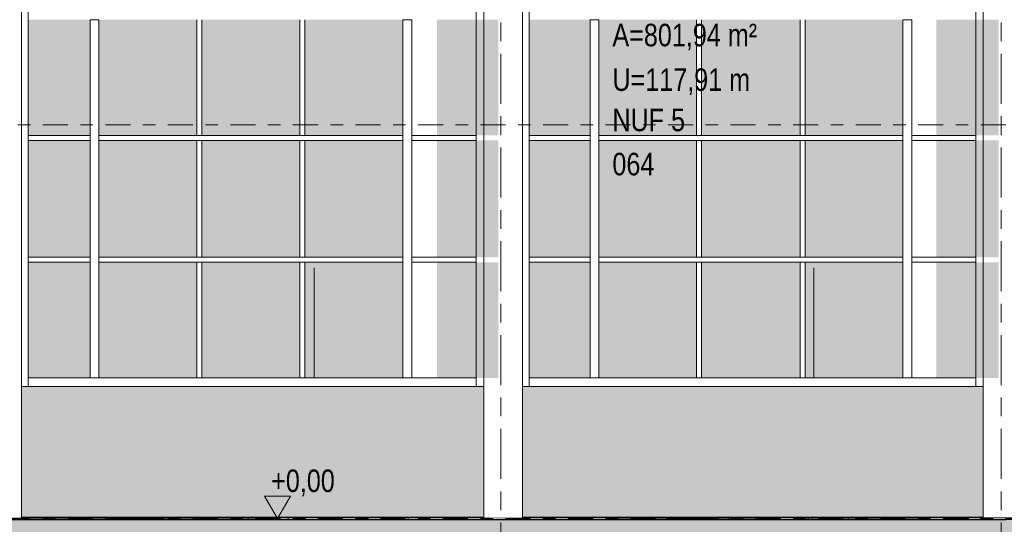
# Model space of a CAD drawing. Header units: metres. Extents: x -32 to 170, y -15 to 869.
# Tile 53 of 66: x 55 to 63, y -3 to 1. Entities that reach past the tile are written whole.
import ezdxf

# ---------------------------------------------------------------- set-up
doc = ezdxf.new("R2010")
doc.units = ezdxf.units.M
doc.header["$XCLIPFRAME"] = 2
doc.linetypes.add('_Ebene_', pattern=[0.4, 0.2, -0.1, 0, -0.1])
doc.linetypes.add('_Rasterlinie_', pattern=[0.75, 0.4, -0.1, 0.15, -0.1])
for name, color, linetype, lineweight in [('A_Ebenen', 130, 'Continuous', 5), ('A_Fassade', 113, 'Continuous', 5), ('A_Geschossdecken', 7, 'Continuous', 5), ('A_Geschossdecken_Oberflächenschraffur', 7, 'Continuous', 5), ('A_Geschossdecken_Schraffur', 7, 'Continuous', 5), ('A_Hoehenkoten', 124, 'Continuous', 5), ('A_Raster', 128, 'Continuous', 5), ('A_Raum-Txt', 16, 'Continuous', 5), ('A_Scan-Pixelbild', 213, 'Continuous', 5), ('A_Tragwerksstützen', 7, 'Continuous', 5), ('A_Wand', 244, 'Continuous', 5), ('A_Wände_Oberflächenschraffur', 244, 'Continuous', 5)]:
    doc.layers.add(name, color=color, linetype=linetype, lineweight=lineweight)
doc.styles.add('Arial', font='arial.ttf', dxfattribs={"width": 0.8, "height": 0.18})
picture_1 = doc.add_image_def('image1.jpg', size_in_pixel=(17396, 4678))
pattern_1 = [(0, (52.91895, -2.78), (0, 0.011), []), (90, (52.91895, -2.78), (-0.32, 2e-17), [])]
pattern_2 = [(0.001, (52.91895, -2.78), (-1.92e-07, 0.011), []), (90, (52.91895, -2.78), (-0.32, 2e-17), [])]

# ---------------------------------------------------------------- blocks, each defined once
blk = doc.blocks.new('Curtain Wall Steel2 - Curtain Wall Steel-8092629-B')
at = {"layer": 'A_Tragwerksstützen', "color": 250, "lineweight": 9}
for p, q in [((-4.1854, 6.1449), (-4.1854, -1.7403)), ((-4.1244, 6.1449), (-4.1244, -2.7869)), ((-3.8144, -2.7869), (-3.8144, 6.1449)), ((-3.7608, 6.1449), (-3.7608, -1.7403))]:
    blk.add_line(p, q, dxfattribs=at)
blk = doc.blocks.new('Curtain Wall Steel3 - Curtain Wall Steel-8092661-B')
at = {"layer": 'A_Tragwerksstützen', "color": 250, "lineweight": 9}
for p, q in [((-0.1793, 6.1449), (-0.1793, -1.7403)), ((-0.1183, 6.1449), (-0.1183, -2.7868)), ((0.1917, -2.7868), (0.1917, 6.1449)), ((0.2453, 6.1449), (0.2453, -1.7403)), ((-1.4741, -1.6703), (-1.4741, -0.7904))]:
    blk.add_line(p, q, dxfattribs=at)
blk = doc.blocks.new('Curtain Wall Steel4 - Curtain Wall Steel-8092693-B')
at = {"layer": 'A_Tragwerksstützen', "color": 250, "lineweight": 9}
for p, q in [((3.8158, 6.1449), (3.8158, -1.7403)), ((3.8768, 6.1449), (3.8768, -2.7867)), ((4.1868, -2.7863), (4.1868, 6.1449)), ((4.2404, 6.1449), (4.2404, -1.7403)), ((2.521, -1.6703), (2.521, -0.7904))]:
    blk.add_line(p, q, dxfattribs=at)
blk = doc.blocks.new('System Panel - Glazed-8069540-B')
at = {"layer": 'A_Fassade', "lineweight": 9}
blk.add_hatch(color=10, dxfattribs=at).paths.add_polyline_path([(8.7323, -1.6703), (8.7323, -0.7453), (8.2327, -0.7453), (8.2327, -1.6703)], flags=0)
blk = doc.blocks.new('System Panel - Glazed-8069537-B')
at = {"layer": 'A_Fassade', "lineweight": 9}
blk.add_hatch(color=10, dxfattribs=at).paths.add_polyline_path([(13.6246, -1.6703), (14.4079, -1.6703), (14.4079, -0.7453), (13.6246, -0.7453)], flags=0)
blk = doc.blocks.new('System Panel - Glazed-8069542-B')
at = {"layer": 'A_Fassade', "lineweight": 9}
blk.add_hatch(color=10, dxfattribs=at).paths.add_polyline_path([(1.6227, -1.6703), (2.411, -1.6703), (2.411, -0.7453), (1.6227, -0.7453)], flags=0)
blk = doc.blocks.new('System Panel - Glazed-8069549-B')
at = {"layer": 'A_Fassade', "lineweight": 9}
blk.add_hatch(color=10, dxfattribs=at).paths.add_polyline_path([(8.7323, -0.7053), (8.7323, 0.2297), (8.2327, 0.2297), (8.2327, -0.7053)], flags=0)
blk = doc.blocks.new('System Panel - Glazed-8069546-B')
at = {"layer": 'A_Fassade', "lineweight": 9}
blk.add_hatch(color=10, dxfattribs=at).paths.add_polyline_path([(13.6246, -0.7053), (14.4079, -0.7053), (14.4079, 0.2297), (13.6246, 0.2297), (13.6246, -0.7015)], flags=0)
blk = doc.blocks.new('System Panel - Glazed-8069551-B')
at = {"layer": 'A_Fassade', "lineweight": 9}
blk.add_hatch(color=10, dxfattribs=at).paths.add_polyline_path([(2.411, -0.7053), (2.411, 0.2297), (1.6227, 0.2297), (1.6227, -0.7053), (2.0316, -0.7053)], flags=0)
blk = doc.blocks.new('Rectangular Mullion - 70mm x 280mm-V87-B')
at = {"layer": 'A_Fassade', "color": 250, "lineweight": 9}
blk.add_line((3.2693, -1.6703), (3.8158, -1.6703), dxfattribs=at)
blk = doc.blocks.new('Rectangular Mullion - 70mm x 280mm-8069568-B')
at = {"layer": 'A_Fassade', "color": 250, "lineweight": 9}
blk.add_line((12.7663, -1.6703), (13.6046, -1.6703), dxfattribs=at)
blk = doc.blocks.new('Rectangular Mullion - 70mm x 280mm-8069573-B')
at = {"layer": 'A_Fassade', "color": 250, "lineweight": 9}
blk.add_line((1.6027, -1.6703), (2.431, -1.6703), dxfattribs=at)
blk = doc.blocks.new('Rectangular Mullion - 40mm x100mm-8069595-B')
at = {"layer": 'A_Fassade', "color": 250, "lineweight": 9}
for p, q in [((3.8158, -0.7053), (3.3043, -0.7053)), ((3.8158, -0.7453), (3.3043, -0.7453))]:
    blk.add_line(p, q, dxfattribs=at)
blk = doc.blocks.new('Rectangular Mullion - 40mm x100mm-8069590-B')
at = {"layer": 'A_Fassade', "color": 250, "lineweight": 9}
for p, q in [((11.2347, -0.7053), (10.4314, -0.7053)), ((11.2347, -0.7453), (10.4314, -0.7453))]:
    blk.add_line(p, q, dxfattribs=at)
blk = doc.blocks.new('Rectangular Mullion - 40mm x100mm-8069596-B')
at = {"layer": 'A_Fassade', "color": 250, "lineweight": 9}
for p, q in [((2.431, -0.7053), (1.6027, -0.7053)), ((2.431, -0.7453), (1.6027, -0.7453))]:
    blk.add_line(p, q, dxfattribs=at)
blk = doc.blocks.new('Rectangular Mullion - 70mm x 160mm-8069612-B')
at = {"layer": 'A_Fassade', "color": 250, "lineweight": 9}
for p, q in [((15.2319, -0.7253), (15.2319, -1.6703)), ((15.3019, -0.7253), (15.3019, -1.6703))]:
    blk.add_line(p, q, dxfattribs=at)
blk = doc.blocks.new('Rectangular Mullion - 40mm x100mm-8069611-B')
at = {"layer": 'A_Fassade', "color": 250, "lineweight": 9}
for p, q in [((15.9715, -0.7453), (16.0115, -0.7453)), ((15.9715, -0.7453), (15.9715, -1.6703)), ((16.0115, -0.7453), (16.0115, -1.6703))]:
    blk.add_line(p, q, dxfattribs=at)
blk = doc.blocks.new('Rectangular Mullion - 70mm x 160mm-8069615-B')
at = {"layer": 'A_Fassade', "color": 250, "lineweight": 9}
for p, q in [((15.2319, 0.2497), (15.2319, -0.7253)), ((15.3019, 0.2497), (15.3019, -0.7253))]:
    blk.add_line(p, q, dxfattribs=at)
blk = doc.blocks.new('Rectangular Mullion - 40mm x100mm-8069614-B')
at = {"layer": 'A_Fassade', "color": 250, "lineweight": 9}
for p, q in [((15.9715, 0.2297), (16.0115, 0.2297)), ((15.9715, 0.2297), (15.9715, -0.7053)), ((16.0115, 0.2297), (16.0115, -0.7053)), ((16.0115, -0.7053), (15.9715, -0.7053))]:
    blk.add_line(p, q, dxfattribs=at)
blk = doc.blocks.new('Rectangular Mullion - 70mm x 160mm-8069617-B')
at = {"layer": 'A_Fassade', "color": 250, "lineweight": 9}
for p, q in [((15.2319, 1.1947), (15.3019, 1.1947)), ((15.2319, 1.1947), (15.2319, 0.2497)), ((15.3019, 1.1947), (15.3019, 0.2497))]:
    blk.add_line(p, q, dxfattribs=at)
blk = doc.blocks.new('Rectangular Mullion - 40mm x100mm-V91-B')
at = {"layer": 'A_Fassade', "color": 250, "lineweight": 9}
for p, q in [((15.9715, 1.1947), (15.9715, 0.2697)), ((16.0115, 1.1947), (16.0115, 0.2697)), ((16.0115, 0.2697), (15.9715, 0.2697))]:
    blk.add_line(p, q, dxfattribs=at)
blk = doc.blocks.new('System Panel - Glazed-8069621-B')
at = {"layer": 'A_Fassade', "lineweight": 9}
blk.add_hatch(color=10, dxfattribs=at).paths.add_polyline_path([(1.5827, -1.6703), (1.5827, -0.7453), (0.8019, -0.7453), (0.8019, -1.6703)], flags=0)
blk = doc.blocks.new('System Panel - Glazed-8069622-B')
at = {"layer": 'A_Fassade', "lineweight": 9}
blk.add_hatch(color=10, dxfattribs=at).paths.add_polyline_path([(1.5827, -0.7053), (1.5827, 0.2297), (0.8019, 0.2297), (0.8019, -0.7053)], flags=0)
blk = doc.blocks.new('System Panel - Glazed-8069538-B')
at = {"layer": 'A_Fassade', "lineweight": 9}
blk.add_hatch(color=10, dxfattribs=at).paths.add_polyline_path([(12.7313, -1.6703), (12.7313, -0.7453), (12.2397, -0.7453), (12.2397, -1.6703)], flags=0)
blk = doc.blocks.new('System Panel - Glazed-8069547-B')
at = {"layer": 'A_Fassade', "lineweight": 9}
blk.add_hatch(color=10, dxfattribs=at).paths.add_polyline_path([(12.7313, -0.7053), (12.7313, 0.2297), (12.2397, 0.2297), (12.2397, -0.7053)], flags=0)
blk = doc.blocks.new('System Panel - Glazed-8069623-B')
at = {"layer": 'A_Fassade', "lineweight": 9}
blk.add_hatch(color=10, dxfattribs=at).paths.add_polyline_path([(-1.5879, -1.6703), (-1.5879, -0.7453), (-2.3725, -0.7453), (-2.3725, -1.6703)], flags=0)
blk = doc.blocks.new('System Panel - Glazed-8069624-B')
at = {"layer": 'A_Fassade', "lineweight": 9}
blk.add_hatch(color=10, dxfattribs=at).paths.add_polyline_path([(-1.5879, -0.7053), (-1.5879, 0.2297), (-2.3725, 0.2297), (-2.3725, -0.7053)], flags=0)
blk = doc.blocks.new('Rectangular Mullion - 70mm x 280mm-8069680-B')
at = {"layer": 'A_Fassade', "color": 250, "lineweight": 9}
blk.add_line((0.7669, -1.6703), (1.6027, -1.6703), dxfattribs=at)
blk = doc.blocks.new('Rectangular Mullion - 70mm x 280mm-V101-B')
at = {"layer": 'A_Fassade', "color": 250, "lineweight": 9}
blk.add_line((0.2453, -1.6703), (0.7669, -1.6703), dxfattribs=at)
blk = doc.blocks.new('Rectangular Mullion - 70mm x 280mm-V102-B')
at = {"layer": 'A_Fassade', "color": 250, "lineweight": 9}
blk.add_line((-0.7296, -1.6703), (-0.1793, -1.6703), dxfattribs=at)
blk = doc.blocks.new('Rectangular Mullion - 70mm x 280mm-8069681-B')
at = {"layer": 'A_Fassade', "color": 250, "lineweight": 9}
blk.add_line((-2.3925, -1.6703), (-1.5679, -1.6703), dxfattribs=at)
blk = doc.blocks.new('Rectangular Mullion - 70mm x 280mm-8069682-B')
at = {"layer": 'A_Fassade', "color": 250, "lineweight": 9}
blk.add_line((-3.232, -1.6703), (-2.3925, -1.6703), dxfattribs=at)
blk = doc.blocks.new('Rectangular Mullion - 70mm x 280mm-V103-B')
at = {"layer": 'A_Fassade', "color": 250, "lineweight": 9}
blk.add_line((-3.7608, -1.6703), (-3.232, -1.6703), dxfattribs=at)
blk = doc.blocks.new('Rectangular Mullion - 40mm x100mm-8069692-B')
at = {"layer": 'A_Fassade', "color": 250, "lineweight": 9}
for p, q in [((1.6027, -0.7053), (0.8019, -0.7053)), ((1.6027, -0.7453), (0.8019, -0.7453))]:
    blk.add_line(p, q, dxfattribs=at)
blk = doc.blocks.new('Rectangular Mullion - 40mm x100mm-8069693-B')
at = {"layer": 'A_Fassade', "color": 250, "lineweight": 9}
for p, q in [((0.7319, -0.7053), (0.2453, -0.7053)), ((0.7319, -0.7453), (0.2453, -0.7453))]:
    blk.add_line(p, q, dxfattribs=at)
blk = doc.blocks.new('Rectangular Mullion - 40mm x100mm-V106-B')
at = {"layer": 'A_Fassade', "color": 250, "lineweight": 9}
for p, q in [((-0.1793, -0.7053), (-0.6946, -0.7053)), ((-0.1793, -0.7453), (-0.6946, -0.7453))]:
    blk.add_line(p, q, dxfattribs=at)
blk = doc.blocks.new('Rectangular Mullion - 40mm x100mm-8069694-B')
at = {"layer": 'A_Fassade', "color": 250, "lineweight": 9}
for p, q in [((-1.5679, -0.7053), (-2.3925, -0.7053)), ((-1.5679, -0.7453), (-2.3925, -0.7453))]:
    blk.add_line(p, q, dxfattribs=at)
blk = doc.blocks.new('Rectangular Mullion - 40mm x100mm-8069695-B')
at = {"layer": 'A_Fassade', "color": 250, "lineweight": 9}
for p, q in [((-2.3925, -0.7053), (-3.197, -0.7053)), ((-2.3925, -0.7453), (-3.197, -0.7453))]:
    blk.add_line(p, q, dxfattribs=at)
blk = doc.blocks.new('Rectangular Mullion - 40mm x100mm-V107-B')
at = {"layer": 'A_Fassade', "color": 250, "lineweight": 9}
for p, q in [((-3.267, -0.7053), (-3.7608, -0.7053)), ((-3.267, -0.7453), (-3.7608, -0.7453))]:
    blk.add_line(p, q, dxfattribs=at)
blk = doc.blocks.new('Höhenkoten - leer-6237472-B')
at = {"layer": 'A_Hoehenkoten'}
for p, q in [((-6.2305, -1.5603), (-6.0227, -1.5603)), ((-6.1266, -1.7403), (-6.2305, -1.5603)), ((-6.1266, -1.7403), (-6.0227, -1.5603))]:
    blk.add_line(p, q, dxfattribs=at)

msp = doc.modelspace()

# ---------------------------------------------------------------- hatches: boundary and pattern name
at = {"layer": 'A_Geschossdecken_Oberflächenschraffur'}
h = msp.add_hatch(dxfattribs=at)
h.set_pattern_fill('FP_78', color=9, style=0, pattern_type=2)
h.set_pattern_definition(pattern_2)
h.paths.add_polyline_path([(54.6668, -2.8043), (55.593, -2.8042), (57.2274, -2.7851), (55.2666, -2.7851), (55.2666, -2.7869), (54.9566, -2.7869), (54.9566, -2.7851), (54.6672, -2.7851), (54.667, -2.7912)], flags=0)
h = msp.add_hatch(dxfattribs=at)
h.set_pattern_fill('FP_78', color=9, style=0, pattern_type=2)
h.set_pattern_definition(pattern_2)
h.paths.add_polyline_path([(54.6668, -2.8043), (55.593, -2.8042), (57.2274, -2.7851), (55.2666, -2.7851), (55.2666, -2.7869), (54.9566, -2.7869), (54.9566, -2.7851), (54.6672, -2.7851), (54.667, -2.7912)], flags=0)
h = msp.add_hatch(dxfattribs=at)
h.set_pattern_fill('FP_77', color=9, style=0, pattern_type=2)
h.set_pattern_definition(pattern_1)
h.paths.add_polyline_path([(57.2274, -2.8042), (57.2274, -2.7851), (55.593, -2.8042)], flags=0)
h = msp.add_hatch(dxfattribs=at)
h.set_pattern_fill('FP_77', color=9, style=0, pattern_type=2)
h.set_pattern_definition(pattern_1)
h.paths.add_polyline_path([(57.2274, -2.8042), (57.2274, -2.7851), (55.593, -2.8042)], flags=0)
h = msp.add_hatch(dxfattribs=at)
h.set_pattern_fill('FP_78', color=9, style=0, pattern_type=2)
h.set_pattern_definition(pattern_2)
h.paths.add_polyline_path([(57.2274, -2.8042), (59.154, -2.8042), (62.5309, -2.7851), (59.2727, -2.7851), (59.2727, -2.7868), (58.9627, -2.7868), (58.9627, -2.7851), (57.2274, -2.7851), (57.2274, -2.8042)], flags=0)
h = msp.add_hatch(dxfattribs=at)
h.set_pattern_fill('FP_78', color=9, style=0, pattern_type=2)
h.set_pattern_definition(pattern_2)
h.paths.add_polyline_path([(57.2274, -2.8042), (59.154, -2.8042), (62.5309, -2.7851), (59.2727, -2.7851), (59.2727, -2.7868), (58.9627, -2.7868), (58.9627, -2.7851), (57.2274, -2.7851), (57.2274, -2.8042)], flags=0)
h = msp.add_hatch(dxfattribs=at)
h.set_pattern_fill('FP_77', color=9, style=0, pattern_type=2)
h.set_pattern_definition(pattern_1)
h.paths.add_polyline_path([(59.154, -2.8042), (62.5309, -2.8042), (62.5309, -2.7851), (61.1126, -2.7931)], flags=0)
h = msp.add_hatch(dxfattribs=at)
h.set_pattern_fill('FP_77', color=9, style=0, pattern_type=2)
h.set_pattern_definition(pattern_1)
h.paths.add_polyline_path([(59.154, -2.8042), (62.5309, -2.8042), (62.5309, -2.7851), (61.1126, -2.7931)], flags=0)
h = msp.add_hatch(dxfattribs=at)
h.set_pattern_fill('FP_78', color=9, style=0, pattern_type=2)
h.set_pattern_definition(pattern_2)
h.paths.add_polyline_path([(62.5309, -2.8042), (63.1448, -2.8041), (64.2067, -2.7851), (63.2678, -2.7851), (63.2678, -2.7867), (62.9578, -2.7867), (62.9578, -2.7851), (62.5309, -2.7851), (62.5309, -2.8041)], flags=0)
h = msp.add_hatch(dxfattribs=at)
h.set_pattern_fill('FP_78', color=9, style=0, pattern_type=2)
h.set_pattern_definition(pattern_2)
h.paths.add_polyline_path([(62.5309, -2.8042), (63.1448, -2.8041), (64.2067, -2.7851), (63.2678, -2.7851), (63.2678, -2.7867), (62.9578, -2.7867), (62.9578, -2.7851), (62.5309, -2.7851), (62.5309, -2.8041)], flags=0)
at = {"layer": 'A_Geschossdecken_Schraffur', "lineweight": 9}
msp.add_hatch(color=253, dxfattribs=at).paths.add_polyline_path([(47.0363, -3.1336), (47.0374, -3.1336), (50.8744, -3.1333), (51.5971, -3.131), (51.9095, -3.1273), (52.4365, -3.0951), (52.8654, -3.0843), (64.0123, -3.0846), (71.2615, -3.0873), (73.1379, -3.0873), (74.8695, -3.0574), (75.1013, -3.0564), (76.6448, -3.0353), (78.6219, -2.9865), (78.6219, -2.7065), (76.6448, -2.7553), (75.1013, -2.7764), (74.8695, -2.7774), (73.1379, -2.8073), (69.8117, -2.8073), (61.1126, -2.8042), (52.8654, -2.8043), (52.4135, -2.8165), (51.9095, -2.8473), (51.5971, -2.851), (50.8744, -2.8533), (47.0363, -2.8536), (46.6141, -2.8279), (46.0587, -2.8277), (45.7302, -2.7972), (45.5911, -2.7996), (45.1411, -2.7996), (44.4649, -2.785), (43.4872, -2.767), (43.4872, -3.047), (44.4649, -3.065), (45.1642, -3.0796), (45.5911, -3.0796), (45.7302, -3.0772), (46.0587, -3.1077), (46.6148, -3.1079)], flags=0)
at = {"layer": 'A_Wände_Oberflächenschraffur'}
h = msp.add_hatch(dxfattribs=at)
h.set_pattern_fill('FP_54', style=0, pattern_type=2)
h.set_pattern_definition([(0, (52.91895, 18.958), (0.813, 0.203), [0.007, -0.603, 0.007, -0.603, -3.251]), (0, (52.91895, 18.958), (0.813, 0.203), [-1.219, 0.007, -1.212, 0.007, -0.603, -1.422]), (0, (52.91895, 18.958), (0.813, 0.203), [-3.048, 0.007, -0.4, 0.007, -1.009]), (120, (53.22295, 19.06), (-0.5823032, 0.6025787), [0.007, -0.603, 0.007, -0.603, -3.251]), (120, (53.22295, 19.06), (-0.5823032, 0.6025787), [-1.219, 0.007, -1.212, 0.007, -0.603, -1.422]), (120, (53.22295, 19.06), (-0.5823032, 0.6025787), [-3.048, 0.007, -0.4, 0.007, -1.009]), (240, (53.32495, 19.466), (-0.2306968, -0.8055787), [0.007, -0.603, 0.007, -0.603, -3.251]), (240, (53.32495, 19.466), (-0.2306968, -0.8055787), [-1.219, 0.007, -1.212, 0.007, -0.603, -1.422]), (240, (53.32495, 19.466), (-0.2306968, -0.8055787), [-3.048, 0.007, -0.4, 0.007, -1.009])])
h.paths.add_polyline_path([(46.3545, -2.7865), (50.9709, -2.7865), (50.9709, -1.7403), (46.3545, -1.7403), (46.3545, -2.1727)], flags=0)
h.paths.add_polyline_path([(52.4135, -2.7865), (52.8002, -2.7865), (52.8654, -2.7851), (54.9566, -2.7841), (54.9566, -1.7403), (51.2809, -1.7403), (51.2809, -2.7865), (51.9239, -2.7865)], flags=0)
h.paths.add_polyline_path([(55.2666, -2.7851), (58.9627, -2.7851), (58.9627, -1.7403), (55.2666, -1.7403), (55.2666, -2.1727)], flags=0)
h.paths.add_polyline_path([(59.2727, -2.7851), (62.9578, -2.7851), (62.9578, -1.7403), (59.2727, -1.7403), (59.2727, -2.1727)], flags=0)
h.paths.add_polyline_path([(63.2678, -2.7851), (66.9501, -2.7851), (66.9501, -1.7403), (63.2678, -1.7403), (63.2678, -2.7814)], flags=0)
h.paths.add_polyline_path([(67.2601, -2.7851), (70.9571, -2.7851), (70.9571, -1.7403), (67.2601, -1.7403), (67.2601, -2.1727)], flags=0)
h.paths.add_polyline_path([(71.2671, -2.7851), (73.1379, -2.7851), (73.7263, -2.7825), (75.8345, -2.7537), (75.8345, -1.7403), (71.2671, -1.7403), (71.2671, -2.1727)], flags=0)

# ---------------------------------------------------------------- linework, layer by layer
at = {"layer": 'A_Ebenen', "color": 170, "linetype": '_Ebene_', "lineweight": 9}
for p, q in [((85.6372, 0.3549), (35.6364, 0.3549)), ((35.6364, -2.7951), (85.6372, -2.7951))]:
    msp.add_line(p, q, dxfattribs=at)
at = {"layer": 'A_Geschossdecken', "color": 250, "lineweight": 9}
for p, q in [((55.593, -2.8042), (54.6668, -2.8043)), ((55.2666, -2.7851), (58.9627, -2.7851)), ((55.593, -2.8042), (57.2274, -2.7851)), ((57.2274, -2.8042), (55.593, -2.8042)), ((57.2274, -2.7851), (57.2274, -2.8042)), ((59.154, -2.8042), (57.2274, -2.8042)), ((62.5309, -2.7851), (59.154, -2.8042)), ((62.5309, -2.8042), (59.154, -2.8042)), ((62.9578, -2.7851), (59.2727, -2.7851)), ((62.5309, -2.8042), (62.5309, -2.7851)), ((63.1405, -2.8042), (62.5309, -2.8042))]:
    msp.add_line(p, q, dxfattribs=at)
at = {"layer": 'A_Raster', "linetype": '_Rasterlinie_', "lineweight": 9}
for p, q in [((59.0994, -12.2276), (59.0994, 10.1714)), ((63.0994, -12.2276), (63.0994, 10.1714))]:
    msp.add_line(p, q, dxfattribs=at)
at = {"layer": 'A_Wand', "color": 250, "lineweight": 9}
for p, q in [((58.9627, -1.7403), (55.2666, -1.7403)), ((62.9578, -1.7403), (59.2727, -1.7403))]:
    msp.add_line(p, q, dxfattribs=at)

# ---------------------------------------------------------------- block references
at = {"layer": 'A_Fassade', "color": 250, "lineweight": 9}
for name, p in [('System Panel - Glazed-8069538-B', (43.0827, 1.94)), ('Rectangular Mullion - 70mm x 160mm-8069617-B', (40.582, 0)), ('System Panel - Glazed-8069623-B', (58.2564, 1.94)), ('Rectangular Mullion - 40mm x100mm-V91-B', (40.697, 0)), ('System Panel - Glazed-8069623-B', (59.0809, 1.94)), ('Rectangular Mullion - 40mm x100mm-V91-B', (41.5215, 0)), ('System Panel - Glazed-8069537-B', (43.9084, 1.94)), ('Rectangular Mullion - 70mm x 160mm-8069617-B', (43.0844, 0)), ('System Panel - Glazed-8069538-B', (46.3483, 1.94)), ('System Panel - Glazed-8069538-B', (47.0816, 1.94)), ('Rectangular Mullion - 70mm x 160mm-8069617-B', (44.5809, 0)), ('System Panel - Glazed-8069621-B', (59.0809, 1.94)), ('Rectangular Mullion - 40mm x100mm-V91-B', (44.6922, 0)), ('System Panel - Glazed-8069542-B', (59.0809, 1.94)), ('Rectangular Mullion - 40mm x100mm-V91-B', (45.5205, 0)), ('System Panel - Glazed-8069537-B', (47.9074, 1.94)), ('Rectangular Mullion - 70mm x 160mm-8069617-B', (47.0833, 0)), ('System Panel - Glazed-8069540-B', (54.3487, 1.94)), ('Rectangular Mullion - 40mm x100mm-V107-B', (59.0809, 0.975)), ('Rectangular Mullion - 70mm x 160mm-8069615-B', (40.582, 0)), ('Rectangular Mullion - 40mm x100mm-8069695-B', (59.0809, 0.975)), ('Rectangular Mullion - 40mm x100mm-8069694-B', (59.0809, 0.975)), ('Rectangular Mullion - 40mm x100mm-8069590-B', (47.0816, 0.975)), ('Rectangular Mullion - 70mm x 160mm-8069615-B', (43.0844, 0)), ('Rectangular Mullion - 40mm x100mm-V106-B', (59.0809, 0.975)), ('Rectangular Mullion - 40mm x100mm-8069693-B', (59.0809, 0.975)), ('Rectangular Mullion - 70mm x 160mm-8069615-B', (44.5809, 0)), ('Rectangular Mullion - 40mm x100mm-8069692-B', (59.0809, 0.975)), ('Rectangular Mullion - 40mm x100mm-8069596-B', (59.0809, 0.975)), ('Rectangular Mullion - 40mm x100mm-8069590-B', (51.0806, 0.975)), ('Rectangular Mullion - 70mm x 160mm-8069615-B', (47.0833, 0)), ('Rectangular Mullion - 40mm x100mm-8069595-B', (59.0809, 0.975)), ('System Panel - Glazed-8069547-B', (43.0827, 0)), ('System Panel - Glazed-8069624-B', (58.2564, 0)), ('Rectangular Mullion - 40mm x100mm-8069614-B', (40.697, 0)), ('System Panel - Glazed-8069624-B', (59.0809, 0)), ('Rectangular Mullion - 40mm x100mm-8069614-B', (41.5215, 0)), ('System Panel - Glazed-8069546-B', (43.9084, 0)), ('System Panel - Glazed-8069547-B', (46.3483, 0)), ('System Panel - Glazed-8069547-B', (47.0816, 0)), ('System Panel - Glazed-8069622-B', (59.0809, 0)), ('Rectangular Mullion - 40mm x100mm-8069614-B', (44.6922, 0)), ('System Panel - Glazed-8069551-B', (59.0809, 0)), ('Rectangular Mullion - 40mm x100mm-8069614-B', (45.5205, 0)), ('System Panel - Glazed-8069546-B', (47.9074, 0)), ('System Panel - Glazed-8069549-B', (54.3487, 0)), ('Rectangular Mullion - 40mm x100mm-V107-B', (59.0809, 0)), ('Rectangular Mullion - 40mm x100mm-8069695-B', (59.0809, 0)), ('Rectangular Mullion - 40mm x100mm-8069694-B', (59.0809, 0)), ('Rectangular Mullion - 40mm x100mm-8069590-B', (47.0816, 0)), ('Rectangular Mullion - 40mm x100mm-V106-B', (59.0809, 0)), ('Rectangular Mullion - 40mm x100mm-8069693-B', (59.0809, 0)), ('Rectangular Mullion - 40mm x100mm-8069692-B', (59.0809, 0)), ('Rectangular Mullion - 40mm x100mm-8069596-B', (59.0809, 0)), ('Rectangular Mullion - 40mm x100mm-8069590-B', (51.0806, 0)), ('Rectangular Mullion - 40mm x100mm-8069595-B', (59.0809, 0)), ('System Panel - Glazed-8069538-B', (43.0827, 0)), ('Rectangular Mullion - 70mm x 160mm-8069612-B', (40.582, 0)), ('System Panel - Glazed-8069623-B', (58.2564, 0)), ('Rectangular Mullion - 40mm x100mm-8069611-B', (40.697, 0)), ('System Panel - Glazed-8069623-B', (59.0809, 0)), ('Rectangular Mullion - 40mm x100mm-8069611-B', (41.5215, 0)), ('System Panel - Glazed-8069537-B', (43.9084, 0)), ('Rectangular Mullion - 70mm x 160mm-8069612-B', (43.0844, 0)), ('System Panel - Glazed-8069538-B', (46.3483, 0)), ('System Panel - Glazed-8069538-B', (47.0816, 0)), ('Rectangular Mullion - 70mm x 160mm-8069612-B', (44.5809, 0)), ('System Panel - Glazed-8069621-B', (59.0809, 0)), ('Rectangular Mullion - 40mm x100mm-8069611-B', (44.6922, 0)), ('System Panel - Glazed-8069542-B', (59.0809, 0)), ('Rectangular Mullion - 40mm x100mm-8069611-B', (45.5205, 0)), ('System Panel - Glazed-8069537-B', (47.9074, 0)), ('Rectangular Mullion - 70mm x 160mm-8069612-B', (47.0833, 0)), ('System Panel - Glazed-8069540-B', (54.3487, 0)), ('Rectangular Mullion - 70mm x 280mm-V103-B', (59.0809, 0)), ('Rectangular Mullion - 70mm x 280mm-8069682-B', (59.0809, 0)), ('Rectangular Mullion - 70mm x 280mm-8069681-B', (59.0809, 0)), ('Rectangular Mullion - 70mm x 280mm-8069568-B', (44.7467, 0)), ('Rectangular Mullion - 70mm x 280mm-V102-B', (59.0809, 0)), ('Rectangular Mullion - 70mm x 280mm-V101-B', (59.0809, 0)), ('Rectangular Mullion - 70mm x 280mm-8069680-B', (59.0809, 0)), ('Rectangular Mullion - 70mm x 280mm-8069573-B', (59.0809, 0)), ('Rectangular Mullion - 70mm x 280mm-8069568-B', (48.7457, 0)), ('Rectangular Mullion - 70mm x 280mm-V87-B', (59.0809, 0))]:
    msp.add_blockref(name, p, dxfattribs=at)
at = {"layer": 'A_Hoehenkoten', "extrusion": (0, 0, -1)}
msp.add_blockref('Höhenkoten - leer-6237472-B', (-51.1866, -1.0548), dxfattribs=at)
at = {"layer": 'A_Tragwerksstützen', "color": 250, "lineweight": 9}
for name in ['Curtain Wall Steel2 - Curtain Wall Steel-8092629-B', 'Curtain Wall Steel3 - Curtain Wall Steel-8092661-B', 'Curtain Wall Steel4 - Curtain Wall Steel-8092693-B']:
    msp.add_blockref(name, (59.0809, 0), dxfattribs=at)

# ---------------------------------------------------------------- texts
at = {"layer": 'A_Hoehenkoten', "insert": (57.2625, -2.4029), "char_height": 0.18, "width": 0.601593, "attachment_point": 1, "line_spacing_factor": 0.941778, "style": 'Arial'}
msp.add_mtext('+0,00', dxfattribs=at)
at = {"layer": 'A_Raum-Txt', "char_height": 0.18, "attachment_point": 1, "style": 'Arial'}
for s, insert, width in [('A=801,94 m²', (59.9915, 1.1619), 1.378902), ('U=117,91 m', (59.9915, 0.8053), 1.314767), ('NUF 5', (59.9915, 0.4827), 0.692658), ('064', (59.9915, 0.13), 0.40405)]:
    msp.add_mtext(s, dxfattribs=dict(at, insert=insert, width=width))

# ---------------------------------------------------------------- pictures from other files: only their frames are drawn
at = {"layer": 'A_Scan-Pixelbild'}
image = msp.add_image(picture_1, insert=(46.4074, -1.7373), size_in_units=(29.4262, 7.883), dxfattribs=at)
image.set_boundary_path([(-5019.33, 11920.3), (-5019.33, -2046.9), (22406.76, -2046.9), (22406.76, 11920.3), (-5019.33, 11920.3)])
image.dxf.flags = 15

doc.saveas('drawing.dxf')
